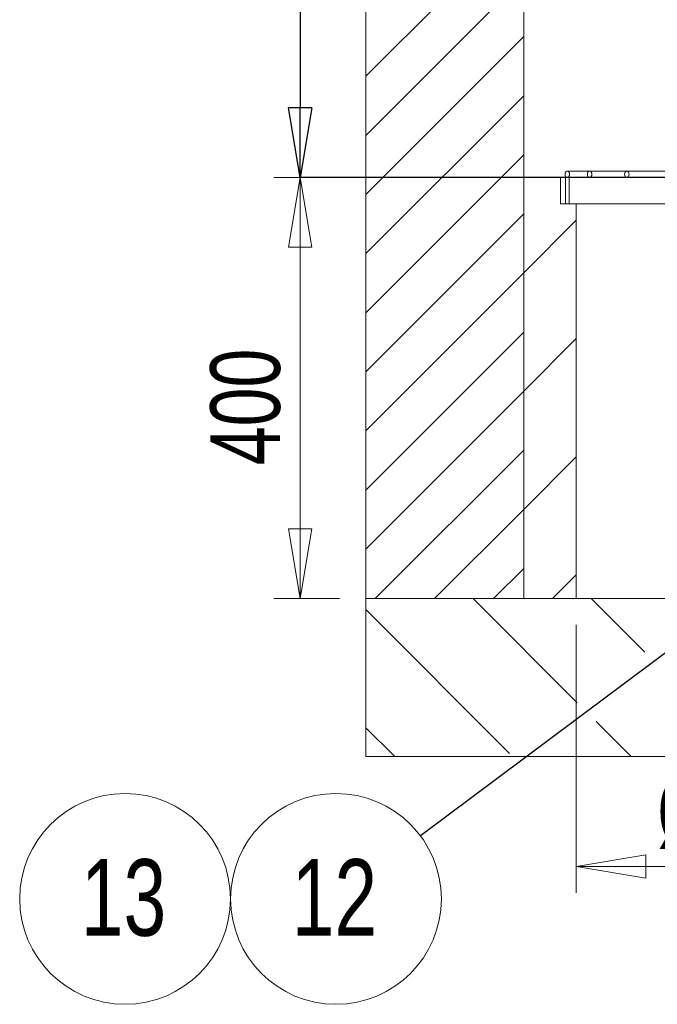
# Model space of a CAD drawing. Header units: millimetres. Extents: x 42 to 14105, y 484 to 9997.
# Tile 52 of 132: x 7530 to 8136, y 3780 to 4716. Entities that reach past the tile are written whole.
import ezdxf

# ---------------------------------------------------------------- set-up
doc = ezdxf.new("R2010")
doc.units = ezdxf.units.MM
doc.header["$LTSCALE"] = 25
doc.header["$PDSIZE"] = -1
doc.styles.add('SLDTEXTSTYLE0', font='TXT', dxfattribs={"width": 0.75})
doc.dimstyles.new('SLDDIMSTYLE0', dxfattribs={"dimtxt": 0.18, "dimasz": 20.352564, "dimexe": 0, "dimexo": 0.0625, "dimgap": 0, "dimtad": 0, "dimtih": 1, "dimtoh": 1, "dimdec": 0, "dimrnd": 1e-09, "dimzin": 0, "dimdsep": 46, "dimtxsty": 'Standard', "dimblk1": 'DOT', "dimblk2": 'DOT', "dimsah": 1, "dimcen": 0.09, "dimadec": 0, "dimazin": 0, "dimtfac": 20.352564, "dimtdec": 0, "dimtofl": 0, "dimtmove": 0, "dimatfit": 3, "dimldrblk": 'DOT', "dimfxl": 1, "dimfrac": 2, "dimtolj": 1, "dimtzin": 0, "dimarcsym": 0})
doc.dimstyles.new('SLDDIMSTYLE1', dxfattribs={"dimtxt": 66.145833, "dimasz": 66.145833, "dimexe": 0, "dimexo": 0.0625, "dimgap": 16.536458, "dimtad": 1, "dimdec": 0, "dimrnd": 1e-09, "dimzin": 12, "dimdsep": 46, "dimtxsty": 'SLDTEXTSTYLE0', "dimblk1": 'CLOSED', "dimblk2": 'CLOSED', "dimsah": 1, "dimcen": 0.09, "dimadec": 0, "dimazin": 3, "dimtfac": 1, "dimtdec": 0, "dimtofl": 0, "dimtmove": 0, "dimatfit": 3, "dimldrblk": 'CLOSED', "dimfxl": 1, "dimfrac": 2, "dimtolj": 1, "dimtzin": 12, "dimarcsym": 0})

# ---------------------------------------------------------------- blocks, each defined once
blk = doc.blocks.new('SW_HATCH_1')
at = {"color": 0, "linetype": 'Continuous', "lineweight": 0}
for p, q in [((-2085.77, 496.05), (-1935.77, 646.05)), ((-2085.77, 439.92), (-1935.77, 589.92)), ((-2085.77, 383.8), (-1935.77, 533.8)), ((-2085.77, 327.67), (-1935.77, 477.67)), ((-2085.77, 271.54), (-1935.77, 421.54)), ((-2085.77, 215.42), (-1935.77, 365.42)), ((-1935.77, 309.29), (-1885.77, 359.29)), ((-2085.77, 159.29), (-1935.77, 309.29)), ((-2085.77, 103.17), (-1935.77, 253.17)), ((-1935.77, 197.04), (-1885.77, 247.04)), ((-2085.77, 47.04), (-1935.77, 197.04)), ((-2076.68, 0), (-1935.77, 140.91)), ((-1935.77, 84.79), (-1885.77, 134.79)), ((-2020.56, 0), (-1935.77, 84.79)), ((-1964.43, 0), (-1935.77, 28.66)), ((-1908.3, 0), (-1885.77, 22.53)), ((-1884.91, -98.88), (-1983.8, 0)), ((-1820.74, -50.8), (-1871.54, 0)), ((-1949.09, -146.96), (-2085.77, -10.28)), ((-1833.8, -150), (-1867.06, -116.74)), ((-2058.3, -150), (-2085.77, -122.53))]:
    blk.add_line(p, q, dxfattribs=at)
blk = doc.blocks.new('_CLOSED')
at = {"color": 0, "linetype": 'ByBlock', "lineweight": -2}
for p, q in [((-1, 0.166667), (0, 0)), ((-1, 0.166667), (-1, -0.166667)), ((0, 0), (-1, -0.166667)), ((0, 0), (-1, 0))]:
    blk.add_line(p, q, dxfattribs=at)
blk = doc.blocks.new('_D_17')
at = {"color": 0, "linetype": 'Continuous', "lineweight": -2}
for p, q in [((7888.89, 7285.69), (7796.56, 7285.69)), ((7796.56, 7219.54), (7796.56, 4631.83)), ((8473.89, 4565.69), (7796.56, 4565.69))]:
    blk.add_line(p, q, dxfattribs=at)
at = {"layer": 'Defpoints', "color": 0}
for p in [(7888.96, 7285.69), (7796.56, 4565.69), (8473.96, 4565.69)]:
    blk.add_point(p, dxfattribs=at)
at = {"color": 0, "linetype": 'ByBlock', "lineweight": -2, "xscale": 66.14583333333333, "yscale": 66.14583333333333, "zscale": 66.14583333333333}
for p, rotation in [((7796.56, 7285.69), 90.00000000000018), ((7796.56, 4565.69), 270.0000000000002)]:
    blk.add_blockref('_CLOSED', p, dxfattribs=dict(at, rotation=rotation))
at = {"color": 0, "lineweight": 0, "insert": (7713.88, 6085.69), "char_height": 66.146, "attachment_point": 2, "rotation": 90, "style": 'SLDTEXTSTYLE0'}
blk.add_mtext('\\A1;2720', dxfattribs=at)
blk = doc.blocks.new('_D_18')
at = {"color": 7, "linetype": 'Continuous', "lineweight": 0}
for p, q in [((7983.96, 4565.69), (7771.56, 4565.69)), ((7796.56, 4565.69), (7796.56, 4165.69)), ((7833.96, 4165.69), (7771.56, 4165.69))]:
    blk.add_line(p, q, dxfattribs=at)
at = {"color": 7, "linetype": 'Continuous', "lineweight": 0, "xscale": 66.14583333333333, "yscale": 66.14583333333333}
for p, rotation in [((7796.56, 4565.69, 173.17), 90.00000000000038), ((7796.56, 4165.69, 173.17), 270.0000000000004)]:
    blk.add_blockref('_CLOSED', p, dxfattribs=dict(at, rotation=rotation))
at = {"color": 7, "linetype": 'Continuous', "lineweight": 0, "insert": (7711.3, 4292.38), "char_height": 66.146, "attachment_point": 1, "rotation": 90, "style": 'SLDTEXTSTYLE0'}
blk.add_mtext('400', dxfattribs=at)
blk = doc.blocks.new('_D_21')
at = {"color": 7, "linetype": 'Continuous', "lineweight": 0}
for p, q in [((8058.96, 4140.69), (8058.96, 3886.35)), ((8458.96, 4140.69), (8458.96, 3886.35)), ((8058.96, 3911.35), (8458.96, 3911.35))]:
    blk.add_line(p, q, dxfattribs=at)
at = {"color": 7, "linetype": 'Continuous', "lineweight": 0, "xscale": 66.14583333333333, "yscale": 66.14583333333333, "rotation": 180.0000000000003}
blk.add_blockref('_CLOSED', (8058.96, 3911.35, 173.17), dxfattribs=at)
at = {"color": 7, "linetype": 'Continuous', "lineweight": 0, "xscale": 66.14583333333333, "yscale": 66.14583333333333}
blk.add_blockref('_CLOSED', (8458.96, 3911.35, 173.17), dxfattribs=at)
at = {"color": 7, "linetype": 'Continuous', "lineweight": 0, "char_height": 66.146, "attachment_point": 1, "style": 'SLDTEXTSTYLE0'}
for s, insert in [('%%c', (8135.72, 3996.62)), ('400', (8235.57, 3996.62))]:
    blk.add_mtext(s, dxfattribs=dict(at, insert=insert))
blk = doc.blocks.new('SW_NOTE_24')
at = {"color": 0, "linetype": 'Continuous', "lineweight": 0}
blk.add_circle((-80.19, -59.9), 100.09, dxfattribs=at)
at = {"color": 0, "linetype": 'Continuous', "lineweight": 0, "insert": (-81.65, -22.14), "char_height": 72.76, "attachment_point": 2, "style": 'SLDTEXTSTYLE0'}
blk.add_mtext('12', dxfattribs=at)
blk = doc.blocks.new('_DOT')
at = {"color": 0, "linetype": 'ByBlock', "lineweight": -2}
blk.add_line((-0.5, 0), (-1, 0), dxfattribs=at)
at = {"color": 0, "linetype": 'ByBlock', "const_width": 0.5}
blk.add_lwpolyline([(-0.25, 0, 1), (0.25, 0, 1)], format="xyb", close=True, dxfattribs=at)
blk = doc.blocks.new('SW_NOTE_25')
at = {"color": 0, "linetype": 'Continuous', "lineweight": 0}
blk.add_circle((53.76, 56.03), 100.09, dxfattribs=at)
at = {"color": 0, "linetype": 'Continuous', "lineweight": 0, "insert": (52.3, 93.79), "char_height": 72.76, "attachment_point": 2, "style": 'SLDTEXTSTYLE0'}
blk.add_mtext('13', dxfattribs=at)

msp = doc.modelspace()

# ---------------------------------------------------------------- linework, layer by layer
at = {"color": 7, "linetype": 'Continuous', "lineweight": 15}
for p, q in [((7858.956, 4165.688), (7858.956, 7245.688)), ((8008.956, 4165.688), (8008.956, 7245.688)), ((8008.956, 4165.688), (8008.956, 4565.688)), ((8043.956, 4565.688), (8008.956, 4565.688)), ((8043.956, 4565.688), (8043.956, 4540.688)), ((8048.591, 4565.688), (8043.956, 4565.688)), ((8048.591, 4540.688), (8048.591, 4565.688)), ((8048.591, 4565.688), (8050.359, 4565.688)), ((8071.572, 4571.688), (8050.359, 4571.688)), ((8050.359, 4565.688), (8052.127, 4565.688)), ((8052.127, 4540.688), (8052.127, 4565.688)), ((8052.127, 4565.688), (8071.572, 4565.688)), ((8106.928, 4571.688), (8071.572, 4571.688)), ((8071.572, 4565.688), (8087.482, 4565.688)), ((8087.482, 4565.688), (8106.928, 4565.688)), ((8156.425, 4571.688), (8106.928, 4571.688)), ((8106.928, 4565.688), (8129.909, 4565.688)), ((8129.909, 4565.688), (8156.425, 4565.688)), ((8052.127, 4540.688), (8043.956, 4540.688)), ((8052.127, 4540.688), (8207.69, 4540.688)), ((8058.956, 4540.688), (8058.956, 4165.688)), ((8008.956, 4165.688), (7858.956, 4165.688)), ((7858.956, 4015.688), (7858.956, 4165.688)), ((7858.956, 4165.688), (10158.956, 4165.688)), ((8058.956, 4165.688), (8008.956, 4165.688)), ((10158.956, 4015.688), (7858.956, 4015.688))]:
    msp.add_line(p, q, dxfattribs=at)
at = {"color": 7, "linetype": 'Continuous', "lineweight": 15, "flags": 128}
for points in [[(8052.48, 4568.688), (8052.352, 4569.714), (8051.984, 4570.617), (8051.42, 4571.286), (8050.727, 4571.643), (8049.991, 4571.643), (8049.298, 4571.286), (8048.734, 4570.617), (8048.366, 4569.714), (8048.238, 4568.688), (8048.366, 4567.662), (8048.734, 4566.76), (8049.298, 4566.09), (8049.991, 4565.734), (8050.727, 4565.734), (8051.42, 4566.09), (8051.984, 4566.76), (8052.352, 4567.662), (8052.48, 4568.688)], [(8073.694, 4568.688), (8073.566, 4569.714), (8073.197, 4570.617), (8072.633, 4571.286), (8071.941, 4571.643), (8071.204, 4571.643), (8070.512, 4571.286), (8069.947, 4570.617), (8069.579, 4569.714), (8069.451, 4568.688), (8069.579, 4567.662), (8069.947, 4566.76), (8070.512, 4566.09), (8071.204, 4565.734), (8071.941, 4565.734), (8072.633, 4566.09), (8073.197, 4566.76), (8073.566, 4567.662), (8073.694, 4568.688)], [(8109.049, 4568.688), (8108.921, 4569.714), (8108.553, 4570.617), (8107.988, 4571.286), (8107.296, 4571.643), (8106.559, 4571.643), (8105.867, 4571.286), (8105.303, 4570.617), (8104.934, 4569.714), (8104.806, 4568.688), (8104.934, 4567.662), (8105.303, 4566.76), (8105.867, 4566.09), (8106.559, 4565.734), (8107.296, 4565.734), (8107.988, 4566.09), (8108.553, 4566.76), (8108.921, 4567.662), (8109.049, 4568.688)]]:
    msp.add_lwpolyline(points, dxfattribs=at)

# ---------------------------------------------------------------- block references
at = {"color": 7, "linetype": 'Continuous', "lineweight": 0}
for name, p in [('SW_HATCH_1', (9944.728, 4165.688)), ('SW_NOTE_25', (7576.589, 3824.501)), ('SW_NOTE_24', (7910.866, 3940.429))]:
    msp.add_blockref(name, p, dxfattribs=at)

# ---------------------------------------------------------------- dimensions: what is measured, and where the dimension line sits
for base, p1, p2, picture, middle in [((7796.565, 4565.688), (7888.956, 7285.688), (8473.956, 4565.688), '_D_17', (7796.565, 6085.688)), ((7796.565, 4165.688), (8008.956, 4565.688), (7858.956, 4165.688), '_D_18', (7796.565, 4365.688))]:
    dim = msp.add_linear_dim(base=base, p1=p1, p2=p2, angle=90, dimstyle='SLDDIMSTYLE1', dxfattribs=at)
    dim.commit()
    dim.dimension.update_dxf_attribs({"geometry": picture, "text_midpoint": middle, "dimtype": 160})
dim = msp.add_linear_dim(base=(8458.956, 3911.355), p1=(8058.956, 4165.688), p2=(8458.956, 4165.688), text='%%c<>', dimstyle='SLDDIMSTYLE1', dxfattribs=at)
dim.commit()
dim.dimension.update_dxf_attribs({"geometry": '_D_21', "text_midpoint": (8258.956, 3911.355), "dimtype": 160})

# ---------------------------------------------------------------- leaders
msp.add_leader([(8296.712, 4228.674), (7910.866, 3940.429)], dimstyle='SLDDIMSTYLE0', dxfattribs=at)

doc.saveas('drawing.dxf')
